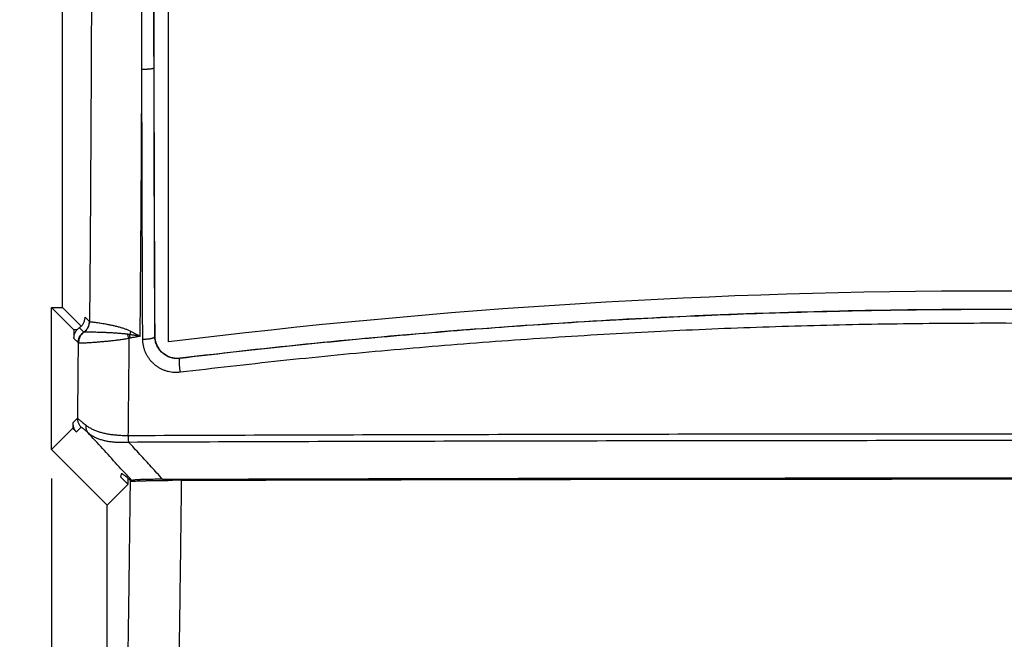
# Model space of a CAD drawing. Header units: inches. Extents: x 0 to 34, y 0 to 22.
# Tile 6 of 64: x 6.9 to 8.7, y 7.4 to 8.5. Entities that reach past the tile are written whole.
import ezdxf

# ---------------------------------------------------------------- set-up
doc = ezdxf.new("R2010")
doc.units = ezdxf.units.IN
doc.header["$LTSCALE"] = 1.87
doc.header["$MEASUREMENT"] = 0
doc.layers.get('0').update_dxf_attribs({"linetype": 'CONTINUOUS'})
doc.layers.add('DIMENSIONS', color=7, linetype='CONTINUOUS')
doc.styles.get("Standard").update_dxf_attribs({"font": 'txt', "width": 0.8})
doc.dimstyles.new('DIMSTYLE_1', dxfattribs={"dimtxt": 0.125, "dimasz": 0.18, "dimexe": 0.18, "dimexo": 0.0625, "dimgap": 0.09, "dimtad": 0, "dimtih": 1, "dimtoh": 1, "dimdec": 3, "dimzin": 4, "dimdsep": 46, "dimtxsty": 'STANDARD', "dimblk": '_FILLED', "dimblk1": '_FILLED', "dimblk2": '_FILLED', "dimcen": 0.09, "dimadec": 0, "dimazin": 0, "dimtp": 0.01, "dimtm": 0.01, "dimtfac": 1, "dimtdec": 3, "dimtofl": 0, "dimtmove": 0, "dimatfit": 3, "dimldrblk": '_FILLED', "dimfxl": 1, "dimtolj": 1, "dimtzin": 4, "dimarcsym": 0})

# ---------------------------------------------------------------- blocks, each defined once
blk = doc.blocks.new('_FILLED')
at = {"color": 0, "linetype": 'BYBLOCK'}
blk.add_solid([(0, 0), (-1, 0.1736), (-1, -0.1736)], dxfattribs=at)
blk = doc.blocks.new('*D1')
at = {"layer": 'DIMENSIONS', "color": 2, "linetype": 'CONTINUOUS'}
for p, q in [((6.9482, 7.6903), (6.9482, 4.8443)), ((10.3282, 7.6903), (10.3282, 4.8443)), ((6.9482, 4.9693), (7.9233, 4.9693)), ((10.3282, 4.9693), (9.3733, 4.9693))]:
    blk.add_line(p, q, dxfattribs=at)
at = {"layer": 'DIMENSIONS', "color": 2, "linetype": 'CONTINUOUS', "xscale": 0.18, "yscale": 0.18, "zscale": 0.18, "rotation": 180}
blk.add_blockref('_FILLED', (6.9482, 4.9693), dxfattribs=at)
at = {"layer": 'DIMENSIONS', "color": 2, "linetype": 'CONTINUOUS', "xscale": 0.18, "yscale": 0.18, "zscale": 0.18}
blk.add_blockref('_FILLED', (10.3282, 4.9693), dxfattribs=at)
at = {"layer": 'DIMENSIONS', "color": 2, "linetype": 'CONTINUOUS', "width": 0.8}
for s, p in [('[', (8.6108, 4.9068)), (']', (9.2108, 4.9068)), ('3.380', (7.9858, 4.9068)), ('85.85', (8.7108, 4.9068))]:
    blk.add_text(s, height=0.125, dxfattribs=at).set_placement(p)
blk = doc.blocks.new('*D14')
at = {"layer": 'DIMENSIONS', "color": 2, "linetype": 'CONTINUOUS'}
for p, q in [((7.5657, 10.7518), (5.3232, 10.7518)), ((5.4482, 10.7518), (5.4482, 8.7723)), ((5.4482, 6.4693), (5.4482, 8.5223)), ((7.0987, 6.4693), (5.3232, 6.4693))]:
    blk.add_line(p, q, dxfattribs=at)
at = {"layer": 'DIMENSIONS', "color": 2, "linetype": 'CONTINUOUS', "xscale": 0.18, "yscale": 0.18, "zscale": 0.18}
for p, rotation in [((5.4482, 10.7518), 90), ((5.4482, 6.4693), 270)]:
    blk.add_blockref('_FILLED', p, dxfattribs=dict(at, rotation=rotation))
at = {"layer": 'DIMENSIONS', "color": 2, "linetype": 'CONTINUOUS', "width": 0.8}
for s, p in [('4.283', (4.7357, 8.5848)), ('[', (5.3607, 8.5848)), ('108.78', (5.4607, 8.5848)), (']', (6.0607, 8.5848))]:
    blk.add_text(s, height=0.125, dxfattribs=at).set_placement(p)
blk = doc.blocks.new('*D16')
at = {"layer": 'DIMENSIONS', "color": 2, "linetype": 'CONTINUOUS'}
for p, q in [((6.9482, 7.6798), (6.9482, 5.5943)), ((7.4672, 6.6683), (7.4672, 5.5943)), ((6.9482, 5.7193), (6.5464, 5.7193)), ((7.4672, 5.7193), (7.8272, 5.7193))]:
    blk.add_line(p, q, dxfattribs=at)
at = {"layer": 'DIMENSIONS', "color": 2, "linetype": 'CONTINUOUS', "xscale": 0.18, "yscale": 0.18, "zscale": 0.18}
blk.add_blockref('_FILLED', (6.9482, 5.7193), dxfattribs=at)
at = {"layer": 'DIMENSIONS', "color": 2, "linetype": 'CONTINUOUS', "xscale": 0.18, "yscale": 0.18, "zscale": 0.18, "rotation": 180}
blk.add_blockref('_FILLED', (7.4672, 5.7193), dxfattribs=at)
at = {"layer": 'DIMENSIONS', "color": 2, "linetype": 'CONTINUOUS', "width": 0.8}
for s, p in [('.519', (5.2589, 5.6568)), ('[', (5.7839, 5.6568)), ('13.18', (5.8839, 5.6568)), (']', (6.3839, 5.6568))]:
    blk.add_text(s, height=0.125, dxfattribs=at).set_placement(p)

msp = doc.modelspace()

# ---------------------------------------------------------------- linework, layer by layer
at = {"color": 7, "linetype": 'CONTINUOUS'}
for p, q in [((7.1582, 7.9354), (7.1582, 9.8843)), ((6.9682, 7.9973), (6.9682, 9.8223)), ((6.9482, 7.9973), (6.9883, 7.9572)), ((6.9482, 7.9973), (6.9682, 7.9973)), ((6.9482, 7.7423), (6.9482, 7.9973)), ((6.9682, 7.9973), (7.0018, 7.9638)), ((7.0086, 7.9797), (7.0164, 7.972)), ((7.0062, 7.9531), (6.9984, 7.961)), ((6.9962, 7.9342), (6.9882, 7.9422)), ((6.9866, 7.7903), (6.9949, 7.7986)), ((6.9865, 7.7806), (6.9482, 7.7423)), ((6.9932, 7.7739), (7.0016, 7.7823)), ((7.0482, 7.6423), (6.9482, 7.7423)), ((7.0739, 7.6995), (7.072, 7.6937)), ((7.0915, 7.6856), (7.0926, 7.6867)), ((7.0857, 7.6798), (7.0482, 7.6423)), ((7.0482, 6.5822), (7.0482, 7.6423))]:
    msp.add_line(p, q, dxfattribs=at)
msp.add_arc((8.6382, -3.9932), 12.02, 82.92733, 97.07267, dxfattribs=at)
for points, knots in [([(7.1324, 8.4273), (7.1324, 8.4423), (7.1323, 8.4723), (7.1322, 8.5173), (7.1322, 8.5473), (7.1321, 8.5623)], [0, 0, 0, 0, 0.332998, 0.666339, 1, 1, 1, 1]), ([(7.02, 8.5463), (7.02, 8.5207), (7.0197, 8.4533), (7.0192, 8.3443), (7.0185, 8.2195), (7.0177, 8.0953), (7.017, 8.0128), (7.0166, 7.9717)], [0, 0, 0, 0, 0.133514, 0.351779, 0.569188, 0.785382, 1, 1, 1, 1]), ([(7.1106, 8.4249), (7.1106, 8.4376), (7.1105, 8.4632), (7.1103, 8.5016), (7.1103, 8.5272), (7.1102, 8.54)], [0, 0, 0, 0, 0.333052, 0.666395, 1, 1, 1, 1]), ([(7.1076, 7.9457), (7.1079, 7.9853), (7.1085, 8.0647), (7.1094, 8.1841), (7.1101, 8.3043), (7.1104, 8.3846), (7.1106, 8.4249)], [0, 0, 0, 0, 0.247713, 0.497177, 0.748051, 1, 1, 1, 1]), ([(7.1106, 8.4249), (7.1114, 8.4248), (7.1131, 8.4248), (7.1156, 8.4249), (7.1181, 8.425), (7.1204, 8.4251), (7.1227, 8.4252), (7.1247, 8.4254), (7.1266, 8.4256), (7.1282, 8.4258), (7.1296, 8.4261), (7.1308, 8.4263), (7.1316, 8.4266), (7.1321, 8.4269), (7.1324, 8.4271), (7.1324, 8.4273)], [0, 0, 0, 0, 0.113854, 0.227193, 0.338233, 0.445233, 0.546516, 0.640504, 0.725744, 0.800941, 0.864988, 0.917019, 0.956498, 0.983504, 1, 1, 1, 1]), ([(7.1121, 7.9405), (7.112, 7.9805), (7.1117, 8.0608), (7.1112, 8.1815), (7.1109, 8.303), (7.1107, 8.3842), (7.1106, 8.4249)], [0, 0, 0, 0, 0.247756, 0.497173, 0.748001, 1, 1, 1, 1]), ([(7.1339, 7.9457), (7.1338, 7.9655), (7.1337, 8.0052), (7.1334, 8.065), (7.1332, 8.1251), (7.133, 8.1852), (7.1328, 8.2456), (7.1327, 8.306), (7.1325, 8.3666), (7.1324, 8.407), (7.1324, 8.4273)], [0, 0, 0, 0, 0.123265, 0.247657, 0.372362, 0.497346, 0.622584, 0.748089, 0.873886, 1, 1, 1, 1]), ([(7.1343, 7.9457), (7.1339, 8.025), (7.1333, 8.1844), (7.1329, 8.345), (7.1327, 8.4262), (7.1327, 8.4273)], [0, 0, 0, 0, 0.49386, 0.993441, 1, 1, 1, 1]), ([(10.0972, 7.9061), (9.9369, 7.9254), (9.6142, 7.9578), (9.1275, 7.9872), (8.6382, 7.997), (8.149, 7.9872), (7.6623, 7.9578), (7.3396, 7.9254), (7.1792, 7.9061)], [0, 0, 0, 0, 0.165663, 0.33254, 0.5, 0.667459, 0.834338, 1, 1, 1, 1]), ([(10.0972, 7.9058), (10.0373, 7.9131), (9.9172, 7.9266), (9.7363, 7.9443), (9.5545, 7.9594), (9.372, 7.9718), (9.1891, 7.9814), (9.0057, 7.9883), (8.822, 7.9925), (8.6382, 7.9939), (8.4545, 7.9925), (8.2708, 7.9883), (8.0874, 7.9814), (7.9045, 7.9718), (7.722, 7.9594), (7.5402, 7.9443), (7.3593, 7.9266), (7.2391, 7.9131), (7.1793, 7.9058)], [0, 0, 0, 0, 0.061859, 0.124044, 0.186416, 0.248943, 0.311596, 0.374344, 0.437156, 0.5, 0.562844, 0.625656, 0.688404, 0.751057, 0.813584, 0.875956, 0.938142, 1, 1, 1, 1]), ([(6.9984, 7.961), (6.9992, 7.9615), (7.0007, 7.9626), (7.0027, 7.9645), (7.0044, 7.9667), (7.0059, 7.9691), (7.0071, 7.9716), (7.0079, 7.9742), (7.0085, 7.977), (7.0086, 7.9788), (7.0086, 7.9797)], [0, 0, 0, 0, 0.124804, 0.249752, 0.374777, 0.499848, 0.624941, 0.75002, 0.875059, 1, 1, 1, 1]), ([(7.0064, 7.953), (7.0072, 7.9536), (7.0086, 7.9547), (7.0106, 7.9567), (7.0123, 7.9589), (7.0138, 7.9613), (7.0149, 7.9638), (7.0158, 7.9665), (7.0163, 7.9692), (7.0164, 7.971), (7.0164, 7.972)], [0, 0, 0, 0, 0.125021, 0.250043, 0.375063, 0.500077, 0.625081, 0.750071, 0.875044, 1, 1, 1, 1]), ([(7.0069, 7.953), (7.0077, 7.9535), (7.0091, 7.9546), (7.011, 7.9566), (7.0127, 7.9588), (7.0141, 7.9611), (7.0152, 7.9636), (7.016, 7.9662), (7.0165, 7.9689), (7.0166, 7.9708), (7.0166, 7.9717)], [0, 0, 0, 0, 0.125051, 0.250093, 0.375124, 0.50014, 0.625139, 0.750116, 0.875069, 1, 1, 1, 1]), ([(7.0164, 7.972), (7.0164, 7.9719), (7.0165, 7.9719), (7.0166, 7.9718), (7.0166, 7.9717), (7.0166, 7.9717)], [0, 0, 0, 0, 0.323595, 0.656139, 1, 1, 1, 1]), ([(7.0166, 7.9717), (7.0169, 7.9717), (7.0175, 7.9716), (7.0189, 7.9715), (7.021, 7.9714), (7.0237, 7.9711), (7.0271, 7.9707), (7.031, 7.9702), (7.0355, 7.9695), (7.0404, 7.9688), (7.0457, 7.9678), (7.0514, 7.9667), (7.0574, 7.9654), (7.0636, 7.964), (7.0698, 7.9623), (7.0759, 7.9606), (7.0815, 7.9587), (7.0866, 7.9566), (7.0897, 7.9551), (7.0912, 7.9544)], [0, 0, 0, 0, 0.008718, 0.0268, 0.053991, 0.08988, 0.133935, 0.185609, 0.244318, 0.30943, 0.380266, 0.456082, 0.536078, 0.619331, 0.704003, 0.78697, 0.865409, 0.937005, 1, 1, 1, 1]), ([(6.9883, 7.9572), (6.9883, 7.9547), (6.9883, 7.9497), (6.9882, 7.9447), (6.9882, 7.9422)], [0, 0, 0, 0, 0.500178, 1, 1, 1, 1]), ([(6.9941, 7.9572), (6.9935, 7.9566), (6.9925, 7.9554), (6.9913, 7.9534), (6.9902, 7.9513), (6.9893, 7.9491), (6.9887, 7.9469), (6.9883, 7.9446), (6.9882, 7.943), (6.9882, 7.9422)], [0, 0, 0, 0, 0.142595, 0.285458, 0.428571, 0.571263, 0.713978, 0.857186, 1, 1, 1, 1]), ([(6.9941, 7.9572), (6.9931, 7.9572), (6.9912, 7.9572), (6.9893, 7.9572), (6.9883, 7.9572)], [0, 0, 0, 0, 0.49989, 1, 1, 1, 1]), ([(6.9941, 7.9572), (6.9945, 7.9577), (6.9954, 7.9586), (6.9968, 7.9599), (6.9979, 7.9606), (6.9984, 7.961)], [0, 0, 0, 0, 0.333933, 0.667442, 1, 1, 1, 1]), ([(6.9962, 7.9342), (6.9962, 7.9351), (6.9964, 7.937), (6.9969, 7.9397), (6.9977, 7.9424), (6.9989, 7.9449), (7.0003, 7.9473), (7.002, 7.9495), (7.004, 7.9515), (7.0055, 7.9526), (7.0062, 7.9531)], [0, 0, 0, 0, 0.124956, 0.249929, 0.374919, 0.499923, 0.624937, 0.749957, 0.87498, 1, 1, 1, 1]), ([(6.9965, 7.9339), (6.9965, 7.9348), (6.9966, 7.9367), (6.997, 7.9394), (6.9979, 7.9421), (6.999, 7.9447), (7.0004, 7.9471), (7.0022, 7.9494), (7.0042, 7.9513), (7.0056, 7.9525), (7.0064, 7.953)], [0, 0, 0, 0, 0.125071, 0.250141, 0.375197, 0.500231, 0.625234, 0.7502, 0.875123, 1, 1, 1, 1]), ([(6.9976, 7.9335), (6.9975, 7.9344), (6.9976, 7.9363), (6.998, 7.9391), (6.9987, 7.9418), (6.9998, 7.9445), (7.0011, 7.9469), (7.0028, 7.9492), (7.0047, 7.9512), (7.0062, 7.9524), (7.0069, 7.953)], [0, 0, 0, 0, 0.125632, 0.251125, 0.376443, 0.501563, 0.626471, 0.751169, 0.875668, 1, 1, 1, 1]), ([(7.0064, 7.953), (7.0064, 7.953), (7.0063, 7.9531), (7.0063, 7.9531), (7.0063, 7.9531), (7.0062, 7.9531)], [0, 0, 0, 0, 0.355539, 0.686695, 1, 1, 1, 1]), ([(7.0069, 7.953), (7.0069, 7.953), (7.0067, 7.953), (7.0066, 7.953), (7.0064, 7.953), (7.0064, 7.953)], [0, 0, 0, 0, 0.392844, 0.724884, 1, 1, 1, 1]), ([(7.0853, 7.9491), (7.0831, 7.9494), (7.0785, 7.9499), (7.0716, 7.9505), (7.0646, 7.9511), (7.0578, 7.9515), (7.0512, 7.9519), (7.0448, 7.9522), (7.0388, 7.9524), (7.0331, 7.9526), (7.0279, 7.9527), (7.0232, 7.9528), (7.019, 7.9528), (7.0154, 7.9529), (7.0124, 7.9529), (7.01, 7.9529), (7.0082, 7.9529), (7.0073, 7.9529), (7.0069, 7.953)], [0, 0, 0, 0, 0.084406, 0.175478, 0.264754, 0.352424, 0.437453, 0.518769, 0.59573, 0.667799, 0.734293, 0.794622, 0.848195, 0.894566, 0.933293, 0.963962, 0.986241, 1, 1, 1, 1]), ([(7.0887, 7.9485), (7.0889, 7.9492), (7.0895, 7.9505), (7.0904, 7.9524), (7.0909, 7.9538), (7.0912, 7.9544)], [0, 0, 0, 0, 0.335187, 0.671104, 1, 1, 1, 1]), ([(7.0912, 7.9544), (7.0929, 7.9534), (7.0965, 7.9515), (7.102, 7.9486), (7.1057, 7.9467), (7.1076, 7.9457)], [0, 0, 0, 0, 0.326346, 0.660727, 1, 1, 1, 1]), ([(10.0968, 7.8809), (10.0369, 7.8881), (9.9167, 7.9018), (9.7359, 7.9195), (9.5542, 7.9347), (9.3718, 7.9471), (9.1888, 7.9568), (9.0055, 7.9637), (8.8219, 7.9679), (8.6382, 7.9693), (8.4545, 7.9679), (8.271, 7.9637), (8.0876, 7.9568), (7.9047, 7.9471), (7.7223, 7.9347), (7.5406, 7.9195), (7.3598, 7.9018), (7.2396, 7.8881), (7.1797, 7.8809)], [0, 0, 0, 0, 0.061914, 0.124073, 0.186436, 0.248964, 0.31162, 0.374365, 0.437168, 0.5, 0.562832, 0.625635, 0.68838, 0.751036, 0.813564, 0.875927, 0.938086, 1, 1, 1, 1]), ([(6.9962, 7.9342), (6.9961, 7.9191), (6.9958, 7.8889), (6.9954, 7.8437), (6.9951, 7.8136), (6.9949, 7.7986)], [0, 0, 0, 0, 0.334558, 0.667901, 1, 1, 1, 1]), ([(6.9965, 7.9339), (6.9964, 7.9339), (6.9964, 7.934), (6.9963, 7.9341), (6.9963, 7.9341), (6.9962, 7.9342)], [0, 0, 0, 0, 0.344214, 0.674484, 1, 1, 1, 1]), ([(6.9976, 7.9335), (6.9974, 7.9335), (6.9971, 7.9336), (6.9968, 7.9337), (6.9966, 7.9338), (6.9965, 7.9339)], [0, 0, 0, 0, 0.392629, 0.722937, 1, 1, 1, 1]), ([(7.0874, 7.9417), (7.0848, 7.9412), (7.0796, 7.9403), (7.0717, 7.9391), (7.0638, 7.9381), (7.0561, 7.9373), (7.0488, 7.9365), (7.0417, 7.9358), (7.035, 7.9352), (7.0287, 7.9347), (7.0229, 7.9343), (7.0175, 7.9339), (7.0127, 7.9336), (7.0085, 7.9334), (7.0048, 7.9333), (7.0018, 7.9333), (6.9995, 7.9333), (6.9981, 7.9334), (6.9976, 7.9335)], [0, 0, 0, 0, 0.08722, 0.176665, 0.264834, 0.350386, 0.432794, 0.511563, 0.586226, 0.656291, 0.721266, 0.780686, 0.834121, 0.881186, 0.921537, 0.954906, 0.981102, 1, 1, 1, 1]), ([(7.0874, 7.9417), (7.0871, 7.9425), (7.0866, 7.9442), (7.0859, 7.9466), (7.0855, 7.9482), (7.0853, 7.9491)], [0, 0, 0, 0, 0.331174, 0.665849, 1, 1, 1, 1]), ([(7.0886, 7.9485), (7.0883, 7.9486), (7.0876, 7.9487), (7.0864, 7.9489), (7.0856, 7.949), (7.0853, 7.9491)], [0, 0, 0, 0, 0.31899, 0.652344, 1, 1, 1, 1]), ([(7.0874, 7.9417), (7.0872, 7.9223), (7.0869, 7.8835), (7.0863, 7.8255), (7.0859, 7.7869), (7.0857, 7.7676)], [0, 0, 0, 0, 0.334908, 0.668268, 1, 1, 1, 1]), ([(7.0897, 7.9423), (7.0894, 7.9422), (7.0889, 7.9421), (7.0882, 7.942), (7.0876, 7.9418), (7.0874, 7.9417)], [0, 0, 0, 0, 0.311385, 0.655699, 1, 1, 1, 1]), ([(7.0898, 7.9423), (7.0897, 7.943), (7.0894, 7.9444), (7.089, 7.9464), (7.0888, 7.9478), (7.0886, 7.9485)], [0, 0, 0, 0, 0.331737, 0.667826, 1, 1, 1, 1]), ([(7.1076, 7.9457), (7.1055, 7.946), (7.1012, 7.9466), (7.0949, 7.9476), (7.0907, 7.9482), (7.0887, 7.9485)], [0, 0, 0, 0, 0.335671, 0.672887, 1, 1, 1, 1]), ([(7.1076, 7.9457), (7.1055, 7.9453), (7.1014, 7.9445), (7.0955, 7.9434), (7.0916, 7.9427), (7.0897, 7.9423)], [0, 0, 0, 0, 0.348643, 0.68152, 1, 1, 1, 1]), ([(7.1121, 7.9405), (7.113, 7.9405), (7.1147, 7.9405), (7.1172, 7.9406), (7.1196, 7.9407), (7.122, 7.9409), (7.1242, 7.9412), (7.1263, 7.9416), (7.1282, 7.942), (7.1298, 7.9424), (7.1312, 7.9429), (7.1323, 7.9435), (7.1332, 7.944), (7.1337, 7.9446), (7.1339, 7.9451), (7.1339, 7.9453)], [0, 0, 0, 0, 0.109483, 0.218501, 0.325415, 0.42863, 0.526618, 0.617958, 0.701369, 0.77575, 0.840244, 0.894331, 0.938019, 0.972284, 1, 1, 1, 1]), ([(7.1797, 7.8809), (7.1779, 7.8806), (7.1742, 7.8804), (7.1687, 7.8805), (7.1631, 7.8811), (7.1577, 7.8822), (7.1523, 7.8838), (7.1471, 7.886), (7.1421, 7.8886), (7.1374, 7.8916), (7.133, 7.8951), (7.1288, 7.899), (7.1251, 7.9033), (7.1218, 7.9079), (7.1189, 7.9129), (7.1165, 7.9181), (7.1146, 7.9236), (7.1132, 7.9291), (7.1124, 7.9348), (7.1122, 7.9386), (7.1121, 7.9405)], [0, 0, 0, 0, 0.053603, 0.108037, 0.162841, 0.217944, 0.27313, 0.328231, 0.38332, 0.438566, 0.494062, 0.549759, 0.605609, 0.661639, 0.717915, 0.774446, 0.831089, 0.887667, 0.944019, 1, 1, 1, 1]), ([(7.1339, 7.9453), (7.134, 7.9454), (7.134, 7.9454), (7.1342, 7.9456), (7.1342, 7.9457), (7.1343, 7.9457)], [0, 0, 0, 0, 0.335577, 0.667787, 1, 1, 1, 1]), ([(7.1789, 7.9058), (7.1777, 7.9056), (7.1751, 7.9055), (7.1712, 7.9056), (7.1673, 7.9061), (7.1635, 7.9069), (7.1598, 7.9081), (7.1562, 7.9097), (7.1528, 7.9116), (7.1496, 7.9138), (7.1466, 7.9164), (7.1438, 7.9192), (7.1413, 7.9224), (7.1391, 7.9258), (7.1373, 7.9294), (7.1358, 7.9332), (7.1348, 7.9371), (7.1341, 7.9412), (7.1339, 7.9439), (7.1339, 7.9453)], [0, 0, 0, 0, 0.057736, 0.115375, 0.172927, 0.230448, 0.287992, 0.345615, 0.40341, 0.461478, 0.519879, 0.578645, 0.637802, 0.697357, 0.757301, 0.817593, 0.878173, 0.938989, 1, 1, 1, 1]), ([(7.1789, 7.9061), (7.1747, 7.9056), (7.1658, 7.906), (7.1533, 7.911), (7.1429, 7.9199), (7.136, 7.9318), (7.1343, 7.9409), (7.1343, 7.9453)], [0, 0, 0, 0, 0.192611, 0.392214, 0.59414, 0.79999, 1, 1, 1, 1]), ([(7.1797, 7.8809), (7.1796, 7.8817), (7.1793, 7.8834), (7.179, 7.8859), (7.1787, 7.8884), (7.1785, 7.8909), (7.1783, 7.8933), (7.1781, 7.8956), (7.1781, 7.8977), (7.178, 7.8997), (7.178, 7.9014), (7.1781, 7.9028), (7.1782, 7.904), (7.1784, 7.9049), (7.1786, 7.9055), (7.1788, 7.9058), (7.179, 7.9058)], [0, 0, 0, 0, 0.100135, 0.201765, 0.303241, 0.402914, 0.499169, 0.590447, 0.675278, 0.752306, 0.820317, 0.878274, 0.925354, 0.961038, 0.985349, 1, 1, 1, 1]), ([(7.1789, 7.9058), (7.179, 7.9058), (7.179, 7.9059), (7.1791, 7.906), (7.1792, 7.9061), (7.1792, 7.9061)], [0, 0, 0, 0, 0.341184, 0.670592, 1, 1, 1, 1]), ([(6.9949, 7.7986), (6.9949, 7.7977), (6.995, 7.796), (6.9955, 7.7935), (6.9962, 7.791), (6.9972, 7.7886), (6.9984, 7.7863), (6.9999, 7.7842), (7.0011, 7.783), (7.0017, 7.7823)], [0, 0, 0, 0, 0.142814, 0.285646, 0.428496, 0.57136, 0.714235, 0.857117, 1, 1, 1, 1]), ([(6.9949, 7.7986), (6.9951, 7.7984), (6.9955, 7.798), (6.9964, 7.7973), (6.9978, 7.7962), (6.9995, 7.7947), (7.0017, 7.793), (7.0043, 7.7909), (7.0072, 7.7886), (7.0093, 7.7869), (7.0104, 7.786)], [0, 0, 0, 0, 0.031876, 0.091903, 0.179685, 0.293988, 0.433944, 0.599044, 0.788128, 1, 1, 1, 1]), ([(6.9866, 7.7903), (6.9866, 7.7887), (6.9866, 7.7855), (6.9865, 7.7822), (6.9865, 7.7806)], [0, 0, 0, 0, 0.500124, 1, 1, 1, 1]), ([(6.9865, 7.7806), (6.9876, 7.7795), (6.9899, 7.7772), (6.9921, 7.775), (6.9932, 7.7739)], [0, 0, 0, 0, 0.499973, 1, 1, 1, 1]), ([(6.9866, 7.7903), (6.9866, 7.7895), (6.9867, 7.788), (6.987, 7.7857), (6.9875, 7.7835), (6.9883, 7.7813), (6.9892, 7.7793), (6.9904, 7.7774), (6.9917, 7.7755), (6.9927, 7.7744), (6.9932, 7.7739)], [0, 0, 0, 0, 0.126538, 0.253218, 0.379477, 0.50467, 0.628465, 0.751576, 0.875056, 1, 1, 1, 1]), ([(7.0016, 7.7823), (7.0017, 7.7824), (7.0022, 7.7823), (7.0028, 7.7819), (7.0039, 7.7812), (7.0052, 7.7802), (7.0069, 7.7788), (7.0089, 7.7771), (7.0111, 7.7752), (7.0127, 7.7738), (7.0135, 7.7731)], [0, 0, 0, 0, 0.022861, 0.072609, 0.154302, 0.268156, 0.412812, 0.585872, 0.783163, 1, 1, 1, 1]), ([(7.0104, 7.786), (7.0102, 7.7853), (7.0101, 7.7839), (7.0101, 7.7818), (7.0103, 7.7798), (7.0108, 7.7779), (7.0115, 7.7761), (7.0124, 7.7745), (7.0131, 7.7735), (7.0136, 7.7731)], [0, 0, 0, 0, 0.157656, 0.309762, 0.456404, 0.597949, 0.735059, 0.868679, 1, 1, 1, 1]), ([(7.0104, 7.786), (7.0118, 7.7848), (7.015, 7.7826), (7.0202, 7.7796), (7.0259, 7.777), (7.0321, 7.7747), (7.0388, 7.7727), (7.0458, 7.7711), (7.0533, 7.7698), (7.061, 7.7688), (7.0691, 7.7681), (7.0773, 7.7677), (7.0829, 7.7676), (7.0857, 7.7676)], [0, 0, 0, 0, 0.072328, 0.148134, 0.227743, 0.311357, 0.399047, 0.490778, 0.586385, 0.685563, 0.787894, 0.892892, 1, 1, 1, 1]), ([(7.0135, 7.7731), (7.015, 7.7718), (7.018, 7.7693), (7.0231, 7.7661), (7.0286, 7.7634), (7.0346, 7.761), (7.0411, 7.7591), (7.0479, 7.7576), (7.0551, 7.7565), (7.0626, 7.7558), (7.0704, 7.7555), (7.0784, 7.7555), (7.0838, 7.7558), (7.0866, 7.7559)], [0, 0, 0, 0, 0.075135, 0.152628, 0.23301, 0.316666, 0.40384, 0.49467, 0.589179, 0.687235, 0.788609, 0.893004, 1, 1, 1, 1]), ([(7.0926, 7.6866), (7.0839, 7.6961), (7.0664, 7.7153), (7.04, 7.7441), (7.0224, 7.7634), (7.0135, 7.7731)], [0, 0, 0, 0, 0.33038, 0.663692, 1, 1, 1, 1]), ([(7.0857, 7.7676), (7.1721, 7.768), (7.3447, 7.7686), (7.6036, 7.7694), (7.8624, 7.7699), (8.1211, 7.7704), (8.3797, 7.7706), (8.6382, 7.7707), (8.8968, 7.7706), (9.1554, 7.7704), (9.4141, 7.7699), (9.6728, 7.7694), (9.9318, 7.7686), (10.1044, 7.768), (10.1907, 7.7676)], [0, 0, 0, 0, 0.083425, 0.166803, 0.25014, 0.333444, 0.416725, 0.499993, 0.583261, 0.666543, 0.74985, 0.833191, 0.916572, 1, 1, 1, 1]), ([(7.0857, 7.7676), (7.0858, 7.7669), (7.0858, 7.7654), (7.0859, 7.7632), (7.0861, 7.7612), (7.0862, 7.7593), (7.0864, 7.7575), (7.0865, 7.7564), (7.0866, 7.7559)], [0, 0, 0, 0, 0.19305, 0.378065, 0.553065, 0.716181, 0.865684, 1, 1, 1, 1]), ([(7.0866, 7.7559), (7.1729, 7.7563), (7.3454, 7.7569), (7.6042, 7.7576), (7.8628, 7.7582), (8.1213, 7.7586), (8.3798, 7.7589), (8.6382, 7.759), (8.8966, 7.7589), (9.1551, 7.7586), (9.4137, 7.7582), (9.6723, 7.7576), (9.9311, 7.7569), (10.1036, 7.7563), (10.1899, 7.7559)], [0, 0, 0, 0, 0.083426, 0.166804, 0.250141, 0.333444, 0.416725, 0.499993, 0.583261, 0.666542, 0.749849, 0.83319, 0.916572, 1, 1, 1, 1]), ([(7.1479, 7.6891), (7.1411, 7.6965), (7.1275, 7.7113), (7.107, 7.7336), (7.0934, 7.7485), (7.0866, 7.7559)], [0, 0, 0, 0, 0.33277, 0.666102, 1, 1, 1, 1]), ([(7.0896, 7.6873), (7.0893, 7.6665), (7.0886, 7.6094), (7.0874, 7.5163), (7.0859, 7.4084), (7.0842, 7.3018), (7.0824, 7.1967), (7.0805, 7.0932), (7.0785, 6.9915), (7.0764, 6.8916), (7.0742, 6.7937), (7.0718, 6.6978), (7.0702, 6.6346), (7.0694, 6.6034)], [0, 0, 0, 0, 0.057455, 0.158087, 0.257666, 0.356039, 0.453054, 0.548575, 0.642479, 0.734658, 0.825027, 0.913502, 1, 1, 1, 1]), ([(7.072, 7.6937), (7.0743, 7.6914), (7.0788, 7.6867), (7.0834, 7.6821), (7.0857, 7.6798)], [0, 0, 0, 0, 0.500137, 1, 1, 1, 1]), ([(7.0739, 7.6994), (7.0739, 7.6995), (7.0744, 7.6996), (7.075, 7.6993), (7.076, 7.6987), (7.0773, 7.6978), (7.0789, 7.6965), (7.0808, 7.695), (7.0831, 7.6931), (7.0856, 7.6909), (7.0885, 7.6883), (7.0905, 7.6865), (7.0915, 7.6855)], [0, 0, 0, 0, 0.014894, 0.045472, 0.095955, 0.166184, 0.256157, 0.365441, 0.493657, 0.641776, 0.810496, 1, 1, 1, 1]), ([(7.0915, 7.6856), (7.0932, 7.6857), (7.0967, 7.6858), (7.1021, 7.686), (7.108, 7.6863), (7.1142, 7.6864), (7.1209, 7.6866), (7.1278, 7.6868), (7.1349, 7.6869), (7.1423, 7.687), (7.1499, 7.6871), (7.1576, 7.6871), (7.1627, 7.6872), (7.1653, 7.6872)], [0, 0, 0, 0, 0.067237, 0.141117, 0.220837, 0.306039, 0.395999, 0.489884, 0.587417, 0.687775, 0.790275, 0.894656, 1, 1, 1, 1]), ([(7.1479, 7.6891), (7.1459, 7.6891), (7.142, 7.689), (7.1364, 7.689), (7.1312, 7.6889), (7.1263, 7.6889), (7.1219, 7.6888), (7.1177, 7.6887), (7.1138, 7.6886), (7.1102, 7.6884), (7.1068, 7.6883), (7.1038, 7.6881), (7.101, 7.688), (7.0985, 7.6878), (7.0964, 7.6875), (7.0947, 7.6873), (7.0935, 7.687), (7.0928, 7.6868), (7.0926, 7.6867)], [0, 0, 0, 0, 0.109164, 0.210411, 0.303989, 0.390971, 0.471951, 0.547116, 0.617126, 0.68241, 0.742757, 0.798232, 0.848721, 0.893571, 0.932244, 0.963714, 0.98672, 1, 1, 1, 1]), ([(7.1479, 7.6891), (7.3122, 7.6896), (7.6985, 7.6907), (8.3068, 7.6915), (8.973, 7.6915), (9.5802, 7.6907), (9.9654, 7.6896), (10.1286, 7.6891)], [0, 0, 0, 0, 0.165325, 0.388836, 0.612293, 0.835804, 1, 1, 1, 1]), ([(7.1813, 7.6872), (7.1809, 7.65), (7.18, 7.5761), (7.1786, 7.4658), (7.177, 7.3568), (7.1753, 7.2492), (7.1736, 7.143), (7.1717, 7.0385), (7.1697, 6.9356), (7.1676, 6.8347), (7.1654, 6.7357), (7.1631, 6.6386), (7.1614, 6.5746), (7.1606, 6.543)], [0, 0, 0, 0, 0.09744, 0.193839, 0.289121, 0.383213, 0.476029, 0.567448, 0.657331, 0.74558, 0.832143, 0.916967, 1, 1, 1, 1]), ([(7.1813, 7.6872), (7.1786, 7.6872), (7.1733, 7.6872), (7.168, 7.6872), (7.1653, 7.6872)], [0, 0, 0, 0, 0.499996, 1, 1, 1, 1]), ([(7.1813, 7.6872), (7.2623, 7.6875), (7.4243, 7.688), (7.6673, 7.6885), (7.9101, 7.689), (8.1529, 7.6893), (8.3956, 7.6895), (8.6382, 7.6896), (8.8809, 7.6895), (9.1236, 7.6893), (9.3663, 7.689), (9.6092, 7.6885), (9.8521, 7.688), (10.0142, 7.6875), (10.0952, 7.6872)], [0, 0, 0, 0, 0.083427, 0.166807, 0.25014, 0.333442, 0.416729, 0.5, 0.583271, 0.666558, 0.74986, 0.833193, 0.916573, 1, 1, 1, 1])]:
    msp.add_open_spline(points, degree=3, knots=knots, dxfattribs=at)
for points in [[(7.1327, 8.4273), (7.1326, 8.4723), (7.1325, 8.5173), (7.1325, 8.5623)], [(7.1339, 7.9453), (7.1339, 7.9454), (7.1339, 7.9456), (7.1339, 7.9457)], [(7.1343, 7.9453), (7.1343, 7.9455), (7.1343, 7.9456), (7.1343, 7.9457)], [(7.1792, 7.9061), (7.1791, 7.9061), (7.179, 7.9061), (7.1789, 7.9061)], [(7.1793, 7.9058), (7.1792, 7.9058), (7.1791, 7.9058), (7.1789, 7.9058)], [(7.0857, 7.6798), (7.0857, 7.6834), (7.0858, 7.687), (7.0858, 7.6906)]]:
    msp.add_open_spline(points, degree=3, dxfattribs=at)

# ---------------------------------------------------------------- dimensions: what is measured, and where the dimension line sits
at = {"layer": 'DIMENSIONS', "color": 2, "linetype": 'CONTINUOUS'}
dim = msp.add_linear_dim(base=(5.4482417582, 10.7518165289), p1=(7.0986729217, 6.4693165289), p2=(7.5657417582, 10.7518165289), angle=90, dimstyle='DIMSTYLE_1', dxfattribs=at)
dim.commit()
dim.dimension.update_dxf_attribs({"geometry": '*D14', "text_midpoint": (5.4482417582, 8.647295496), "dimtype": 160})
for base, p1, p2, picture, middle in [((10.3282, 4.9693), (6.9482, 7.6903), (10.3282, 7.6903), '*D1', (8.6483, 4.9693)), ((7.4672, 5.7193), (6.9482, 7.6798), (7.4672, 6.6683), '*D16', (5.8714, 5.7193))]:
    dim = msp.add_linear_dim(base=base, p1=p1, p2=p2, dimstyle='DIMSTYLE_1', dxfattribs=at)
    dim.commit()
    dim.dimension.update_dxf_attribs({"geometry": picture, "text_midpoint": middle, "dimtype": 160})

doc.saveas('drawing.dxf')
